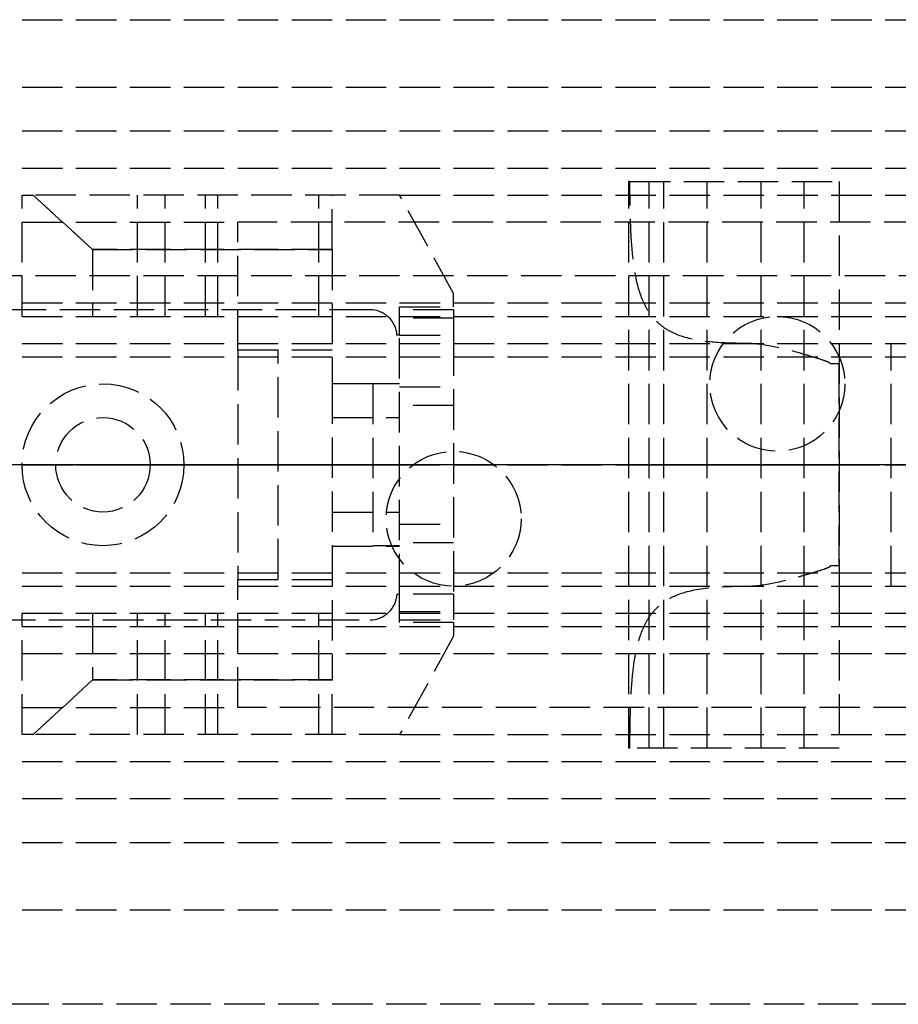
# Model space of a CAD drawing. Header units: millimetres. Extents: x 0 to 2050, y -94 to 94.
# Tile 4 of 10: x 16 to 48, y -20 to 16. Entities that reach past the tile are written whole.
import ezdxf

# ---------------------------------------------------------------- set-up
doc = ezdxf.new("R2010")
doc.units = ezdxf.units.MM
doc.header["$LTSCALE"] = 10
doc.linetypes.add('ALLCAD_Strich', pattern=[0.2, 0.15, -0.05])
doc.layers.add('BESCH_KONT_sich_schn_ansi_2d', color=40, linetype='Continuous')
doc.layers.add('BESCH_KONT_sich_schn_grun_2d', color=10, linetype='Continuous')

msp = doc.modelspace()

# ---------------------------------------------------------------- linework, layer by layer
at = {"layer": 'BESCH_KONT_sich_schn_ansi_2d', "linetype": 'ALLCAD_Strich'}
for p, q in [((0, 0, 7), (995, 0, 7)), ((0, 0, 2301), (995, 0, 2301)), ((0, 0, 2368), (2050, 0, 2368)), ((2050, 0, 2418), (0, 0, 2418)), ((0, 0, 6), (995, 0, 6)), ((0, 0, 24), (1055, 0, 24)), ((1055, 0, 2307), (0, 0, 2307)), ((0, 0, 23), (1055, 0, 23)), ((0, 0, 24), (1055, 0, 24)), ((0, 0, 2337), (2050, 0, 2337)), ((2050, 0, 2338.5), (0, 0, 2338.5)), ((0, 0, 2365.5), (2050, 0, 2365.5)), ((0, 0, 2339.5), (2050, 0, 2339.5)), ((0, 0, 2335), (2050, 0, 2335)), ((0, 0, 2363.5), (2050, 0, 2363.5)), ((0, 0, 2363), (2050, 0, 2363)), ((16, 0, 2356.024), (16, 0, 2354.556)), ((16.413, 0, 2356.4), (16, 0, 2356.024)), ((16, 0, 2349.576), (16.413, 0, 2349.2)), ((16, 0, 2351.044), (16, 0, 2349.576)), ((16, 0, 2354.556), (20.287, 0, 2353.587)), ((20.287, 0, 2352.013), (16, 0, 2351.044)), ((22, 0, 2361), (16, 0, 2361)), ((22, 0, 2360.5), (16, 0, 2360.5)), ((16, 0, 2360.5), (16, 0, 2361)), ((17.25, 0, 2362), (16, 0, 2361)), ((18.611, 0, 2358.4), (16.413, 0, 2356.4)), ((30, 0, 2356.4), (16.413, 0, 2356.4)), ((16.413, 0, 2349.2), (18.611, 0, 2347.2)), ((16.413, 0, 2349.2), (30, 0, 2349.2)), ((20.75, 0, 2362), (17.25, 0, 2362)), ((17.25, 0, 2362), (17.25, 0, 2365.5)), ((17.25, 0, 2365.5), (17.25, 0, 2363.5)), ((27.5, 0, 2358.4), (18.611, 0, 2358.4)), ((18.611, 0, 2347.2), (27.5, 0, 2347.2)), ((20.75, 0, 2362), (22, 0, 2361)), ((20.75, 0, 2362), (20.75, 0, 2365.5)), ((20.75, 0, 2365.5), (20.75, 0, 2363.5)), ((21.304, 0, 2353.717), (22.803, 0, 2354.489)), ((22.803, 0, 2351.111), (21.304, 0, 2351.883)), ((22, 0, 2360.5), (22, 0, 2361)), ((23.261, 0, 2354.6), (27, 0, 2354.6)), ((27, 0, 2351), (23.261, 0, 2351)), ((24, 0, 2356.4), (24, 0, 2349.2)), ((24, 0, 2349.2), (25.5, 0, 2349.2)), ((49.061, 0, 2310), (24, 0, 2310)), ((24, 0, 2310), (24, 0, 2307)), ((25.5, 0, 2355.1), (27.5, 0, 2355.1)), ((25.5, 0, 2349.2), (25.5, 0, 2355.1)), ((27.5, 0, 2363.3), (30, 0, 2363.3)), ((27.5, 0, 2363.3), (27.5, 0, 2358.4)), ((27.5, 0, 2358.4), (27.5, 0, 2354.1)), ((30, 0, 2342.3), (27.5, 0, 2342.3)), ((27.5, 0, 2347.2), (27.5, 0, 2342.3)), ((27.5, 0, 2351.5), (27.5, 0, 2347.2)), ((27.5, 0, 2354.1), (27.5, 0, 2351.5)), ((27.5, 0, 2348.05), (30, 0, 2348.05)), ((27.5, 0, 2344.55), (30, 0, 2344.55)), ((27.5, 0, 2361.05), (30, 0, 2361.05)), ((27.5, 0, 2357.55), (30, 0, 2357.55)), ((28.901, 0, 2365.5), (28.901, 0, 2363.5)), ((29, 0, 2362.5), (29, 0, 2359.5)), ((29, 0, 2359.5), (29, 0, 2356.5)), ((30, 0, 2356.5), (29, 0, 2356.5)), ((30, 0, 2362.5), (29, 0, 2362.5)), ((29, 0, 2349.5), (29, 0, 2346.5)), ((29, 0, 2346.5), (29, 0, 2343.5)), ((30, 0, 2343.5), (29, 0, 2343.5)), ((30, 0, 2349.5), (29, 0, 2349.5)), ((29.5, 0, 2307), (29.5, 0, 2310)), ((29.9, 0, 2363.5), (29.9, 0, 2365.5)), ((30, 0, 2363.498), (29.995, 0, 2363.498)), ((30, 0, 2363.5), (29.995, 0, 2363.5)), ((30, 0, 2363.498), (29.995, 0, 2363.498)), ((30, 0, 2363.497), (29.995, 0, 2363.497)), ((30, 0, 2363.495), (29.995, 0, 2363.495)), ((30, 0, 2363.492), (29.995, 0, 2363.492)), ((30, 0, 2363.496), (29.995, 0, 2363.496)), ((30, 0, 2363.497), (29.995, 0, 2363.497)), ((30, 0, 2363.497), (29.995, 0, 2363.497)), ((30, 0, 2363.498), (29.995, 0, 2363.498)), ((30, 0, 2363.493), (29.995, 0, 2363.493)), ((30, 0, 2363.495), (29.995, 0, 2363.495)), ((29.995, 0, 2363.495), (29.995, 0, 2363.492)), ((30, 0, 2363.492), (29.995, 0, 2363.492)), ((30, 0, 2363.497), (29.995, 0, 2363.497)), ((29.995, 0, 2363.495), (29.995, 0, 2363.497)), ((29.995, 0, 2363.5), (29.995, 0, 2363.497)), ((32, 0, 2360.006), (30, 0, 2356.4)), ((32, 0, 2360.5), (30, 0, 2360.5)), ((30, 0, 2360.5), (30, 0, 2361.537)), ((30, 0, 2345.1), (32, 0, 2345.1)), ((30, 0, 2360.5), (30, 0, 2356.4)), ((30, 0, 2349.2), (30, 0, 2345.1)), ((30, 0, 2342.3), (30, 0, 2345.1)), ((30, 0, 2356.4), (30, 0, 2349.2)), ((30, 0, 2349.2), (32, 0, 2345.594)), ((30, 0, 2342.1), (30, 0, 2342.3)), ((30, 0, 2363.5), (30, 0, 2361.537)), ((30, 0, 2344.804), (32, 0, 2344.804)), ((32, 0, 2342.376), (30, 0, 2342.376)), ((30, 0, 2342.1), (32, 0, 2342.1)), ((32, 0, 2345.529), (30, 0, 2345.529)), ((30, 0, 2359.501), (32, 0, 2359.501)), ((32, 0, 2360.5), (32, 0, 2360.006)), ((32, 0, 2345.594), (32, 0, 2360.006)), ((32, 0, 2345.594), (32, 0, 2345.1)), ((32, 0, 2344.804), (32, 0, 2342.376)), ((32, 0, 2342.376), (32, 0, 2342.1)), ((32, 0, 2345.1), (32, 0, 2344.804)), ((32, 0, 2363.5), (32, 0, 2360.5)), ((34.5, 0, 2307), (34.5, 0, 2310)), ((38.499, 0, 2342.25), (38.501, 0, 2345.876)), ((46.299, 0, 2346.602), (38.536, 0, 2346.602)), ((41.399, 0, 2341.5), (39.249, 0, 2341.5)), ((41.399, 0, 2342.8), (39.799, 0, 2342.8)), ((39.799, 0, 2342.8), (39.799, 0, 2345.3)), ((39.799, 0, 2345.3), (44.999, 0, 2345.3)), ((41.399, 0, 2341.5), (41.399, 0, 2342.8)), ((41.5, 0, 2307), (41.5, 0, 2310)), ((42.828, 0, 2352.75), (46.299, 0, 2352.75)), ((44.982, 0, 2342.8), (43.399, 0, 2342.8)), ((43.399, 0, 2342.8), (43.399, 0, 2341.5)), ((46.299, 0, 2341.5), (43.399, 0, 2341.5)), ((44.979, 0, 2342.803), (44.979, 0, 2342.805)), ((44.981, 0, 2342.805), (44.981, 0, 2342.803)), ((44.982, 0, 2342.8), (44.983, 0, 2342.8)), ((44.982, 0, 2342.807), (44.982, 0, 2342.807)), ((44.982, 0, 2342.808), (44.983, 0, 2342.808)), ((44.982, 0, 2342.802), (44.982, 0, 2342.802)), ((44.996, 0, 2342.8), (44.983, 0, 2342.8)), ((44.984, 0, 2342.805), (44.984, 0, 2342.803)), ((44.985, 0, 2342.803), (44.985, 0, 2342.805)), ((44.986, 0, 2342.805), (44.986, 0, 2342.806)), ((44.99, 0, 2342.803), (44.988, 0, 2342.803)), ((44.988, 0, 2342.805), (44.988, 0, 2342.805)), ((44.988, 0, 2342.808), (44.992, 0, 2342.808)), ((44.99, 0, 2342.806), (44.989, 0, 2342.806)), ((44.989, 0, 2342.804), (44.99, 0, 2342.804)), ((44.99, 0, 2342.8), (44.99, 0, 2342.803)), ((44.992, 0, 2342.8), (44.99, 0, 2342.8)), ((44.99, 0, 2342.804), (44.99, 0, 2342.806)), ((44.992, 0, 2342.808), (44.992, 0, 2342.8)), ((44.993, 0, 2342.803), (44.993, 0, 2342.805)), ((44.995, 0, 2342.805), (44.995, 0, 2342.803)), ((44.996, 0, 2342.8), (44.996, 0, 2342.8)), ((44.996, 0, 2342.807), (44.996, 0, 2342.807)), ((44.996, 0, 2342.808), (44.996, 0, 2342.808)), ((44.996, 0, 2342.802), (44.996, 0, 2342.802)), ((44.999, 0, 2342.8), (44.996, 0, 2342.8)), ((44.997, 0, 2342.805), (44.997, 0, 2342.803)), ((44.999, 0, 2342.803), (44.999, 0, 2342.805)), ((44.999, 0, 2345.3), (44.999, 0, 2342.805)), ((44.999, 0, 2342.803), (44.999, 0, 2342.8)), ((45.963, 0, 2353.5), (46.299, 0, 2353.5)), ((46.299, 0, 2353.5), (46.299, 0, 2352.75)), ((46.299, 0, 2353.5), (72.386, 0, 2353.5)), ((48.219, 0, 2341.5), (46.299, 0, 2341.5)), ((46.299, 0, 2352.75), (46.299, 0, 2346.602)), ((46.299, 0, 2346.602), (46.299, 0, 2341.5)), ((46.5, 0, 2307), (46.5, 0, 2310)), ((51.592, 0, 2340.916), (48.219, 0, 2341.5))]:
    msp.add_line(p, q, dxfattribs=at)
at = {"layer": 'BESCH_KONT_sich_schn_ansi_2d', "linetype": 'ALLCAD_Strich', "extrusion": (0, -1, 0)}
for centre, radius, start, end in [((20.617, 2355.05), 1.5, 257.2662, 297.2662), ((20.617, 2350.55), 1.5, 62.7338, 102.7338), ((44.982, 2342.805), 0.00116, 90, 180), ((44.982, 2342.803), 0.00116, 180, 270), ((44.983, 2342.803), 0.00271, 270, 360), ((44.983, 2342.805), 0.00271, 0, 90), ((44.989, 2342.805), 0.00093, 180, 270), ((44.989, 2342.805), 0.00093, 90, 180), ((44.996, 2342.805), 0.00116, 90, 180), ((44.996, 2342.803), 0.00116, 180, 270), ((44.996, 2342.803), 0.00271, 270, 360), ((44.996, 2342.805), 0.00271, 0, 90)]:
    msp.add_arc(centre, radius, start, end, dxfattribs=at)
at = {"layer": 'BESCH_KONT_sich_schn_ansi_2d', "linetype": 'ALLCAD_Strich', "extrusion": (0, 1, 0)}
for centre, radius, start, end in [((-23.261, 2353.6), 1, 62.7338, 90), ((-23.261, 2352), 1, 270, 297.2662), ((-27, 2354.1), 0.5, 90, 180), ((-27, 2351.5), 0.5, 180, 270), ((-30, 2363.5), 2, 90, 180), ((-39.249, 2342.25), 0.75, 270, 360), ((-46.131, 2345.872), 7.63, 0.0312, 5.4915), ((-44.982, 2342.803), 0.00271, 270, 0), ((-44.982, 2342.805), 0.00271, 0, 90), ((-44.982, 2342.805), 0.00116, 90, 180), ((-44.982, 2342.803), 0.00116, 180, 270), ((-44.988, 2342.806), 0.00217, 0, 90), ((-44.988, 2342.805), 0.00217, 270, 0), ((-44.996, 2342.803), 0.00271, 270, 0), ((-44.996, 2342.805), 0.00271, 0, 90), ((-44.996, 2342.805), 0.00116, 90, 180), ((-44.996, 2342.803), 0.00116, 180, 270), ((-46.131, 2345.872), 7.63, 88.739, 91.261)]:
    msp.add_arc(centre, radius, start, end, dxfattribs=at)
at = {"layer": 'BESCH_KONT_sich_schn_ansi_2d', "linetype": 'ALLCAD_Strich'}
for points, knots in [([(38.536, 0, 2346.602), (38.537, 0, 2346.611), (38.541, 0, 2346.655), (38.561, 0, 2346.829), (38.578, 0, 2346.969), (38.641, 0, 2347.336), (38.686, 0, 2347.563), (38.823, 0, 2348.081), (38.915, 0, 2348.372), (39.098, 0, 2348.836), (39.173, 0, 2349.009), (39.346, 0, 2349.368), (39.445, 0, 2349.555), (39.666, 0, 2349.93), (39.788, 0, 2350.118), (40.047, 0, 2350.482), (40.185, 0, 2350.658), (40.663, 0, 2351.218), (41.055, 0, 2351.594), (41.902, 0, 2352.244), (42.353, 0, 2352.522), (42.828, 0, 2352.75)], [15.435182, 15.435182, 15.435182, 15.435182, 16.554933, 16.554933, 17.82418, 17.82418, 19.093427, 19.093427, 20.362674, 20.362674, 21.03193, 21.03193, 21.701186, 21.701186, 22.370442, 22.370442, 23.039698, 23.039698, 24.647552, 24.647552, 26.164556, 26.164556, 26.164556, 26.164556]), ([(42.828, 0, 2352.75), (43.13, 0, 2352.895), (43.467, 0, 2353.031), (44.151, 0, 2353.249), (44.498, 0, 2353.332), (44.957, 0, 2353.412), (45.112, 0, 2353.435), (45.423, 0, 2353.471), (45.579, 0, 2353.483), (45.752, 0, 2353.493), (45.789, 0, 2353.494), (45.86, 0, 2353.497), (45.896, 0, 2353.498), (45.937, 0, 2353.499), (45.95, 0, 2353.5), (45.959, 0, 2353.5), (45.96, 0, 2353.5), (45.963, 0, 2353.5), (45.963, 0, 2353.5), (45.963, 0, 2353.5)], [1.722708, 1.722708, 1.722708, 1.722708, 2.727227, 2.727227, 3.731745, 3.731745, 4.178178, 4.178178, 4.62461, 4.62461, 4.729547, 4.729547, 4.834483, 4.834483, 4.870202, 4.870202, 4.877795, 4.877795, 4.885387, 4.885387, 4.885387, 4.885387])]:
    msp.add_open_spline(points, degree=3, knots=knots, dxfattribs=at)
at = {"layer": 'BESCH_KONT_sich_schn_grun_2d', "linetype": 'ALLCAD_Strich'}
for p, q in [((0, 16.5), (2050, 16.5)), ((0, 14), (2050, 14)), ((0, 12.375), (2050, 12.375)), ((0, 11), (1055, 11)), ((38.499, 10.5), (38.501, 10.5)), ((38.499, -10.5), (38.499, 10.5)), ((38.536, 10.5), (38.501, 10.5)), ((38.501, -10.5), (38.501, 10.5)), ((38.536, 10.5), (46.299, 10.5)), ((39.249, -10.5), (39.249, 10.5)), ((39.799, -10.5), (39.799, 10.5)), ((41.399, -10.5), (41.399, 10.5)), ((43.399, -10.5), (43.399, 10.5)), ((44.999, -10.5), (44.999, 10.5)), ((46.299, 10.5), (46.299, 4.5)), ((0, 10), (16, 10)), ((0, 10), (16, 10)), ((16, 5.5), (16, 10)), ((16, 10), (16.413, 10)), ((16.413, 10), (18.611, 7.976)), ((18.611, 7.976), (16.413, 10)), ((30, 10), (16.413, 10)), ((20.287, 5.5), (20.287, 10)), ((21.304, 5.5), (21.304, 10)), ((22.803, 5.5), (22.803, 10)), ((23.261, 5.5), (23.261, 10)), ((27, 5.5), (27, 10)), ((27.5, 7.976), (27.5, 10)), ((32, 6.35), (30, 10)), ((30, 10), (1055, 10)), ((30, 10), (1055, 10)), ((0, 9), (24, 9)), ((59.461, 9), (24, 9)), ((24, 4.25), (24, 9)), ((27.5, 7.976), (18.611, 7.976)), ((18.611, 7.976), (18.611, 5.5)), ((18.611, 7.976), (27.5, 7.976)), ((27.5, 7.976), (27.5, 3.016)), ((2050, 7), (0, 7)), ((32, 5.85), (32, 6.35)), ((0, 6), (2050, 6)), ((30, 4.8), (30, 5.85)), ((30, 5.85), (32, 5.85)), ((0, 5.5), (2050, 5.5)), ((28.901, 5.75), (1, 5.75)), ((32, 5.75), (30, 5.75)), ((32, 5.75), (32, 4.8)), ((32, 5.44), (30, 5.44)), ((30, 4.8), (29.9, 4.8)), ((30, 4.8), (32, 4.8)), ((30, -4.8), (30, 4.8)), ((32, 4.8), (32, -4.8)), ((0, 4.5), (2050, 4.5)), ((46.299, 4.5), (46.299, -4.5)), ((48.219, -4.5), (48.219, 4.5)), ((27.5, 4.25), (24, 4.25)), ((24, 4.25), (24, -4.25)), ((25.5, -4.25), (25.5, 4.25)), ((0, 4), (2050, 4)), ((45.963, 3.75), (46.299, 3.75)), ((46.299, -3.75), (46.299, 3.75)), ((27.5, 3.016), (30, 3.016)), ((27.5, 3.016), (27.5, -3.016)), ((29, 3), (29, -3)), ((30, 3), (29, 3)), ((30, 2.89), (32, 2.89)), ((32, 2.2), (30, 2.2)), ((27.5, 1.75), (30, 1.75)), ((29.995, 0.002), (29.995, 0.005)), ((30, 0.005), (29.995, 0.005)), ((30, 0.003), (29.995, 0.003)), ((29.995, 0.002), (29.995, 0.001)), ((30, 0.002), (29.995, 0.002)), ((29.995, 0.002), (30, 0.002)), ((30, 0.001), (29.995, 0.001)), ((30, 0.001), (29.995, 0.001)), ((29.995, 0.001), (29.995, -0.001)), ((30, 0), (29.995, 0)), ((30, -0.001), (29.995, -0.001)), ((30, -0.002), (29.995, -0.002)), ((29.995, -0.006), (29.995, -0.002)), ((29.995, -0.004), (30, -0.004)), ((30, -0.004), (29.995, -0.004)), ((30, -0.006), (29.995, -0.006)), ((29.995, -0.006), (29.995, -0.008)), ((30, -0.006), (29.995, -0.006)), ((30, -0.007), (29.995, -0.007)), ((30, -0.008), (29.995, -0.008)), ((29.995, -0.012), (29.995, -0.009)), ((30, -0.009), (29.995, -0.009)), ((30, -0.011), (29.995, -0.011)), ((29.995, -0.012), (30, -0.012)), ((29.995, -0.012), (29.995, -0.012)), ((30, -0.012), (29.995, -0.012)), ((30, -0.012), (29.995, -0.012)), ((29.995, -0.012), (29.995, -0.015)), ((30, -0.012), (29.995, -0.012)), ((30, -0.013), (29.995, -0.013)), ((30, -0.015), (29.995, -0.015)), ((27.5, -1.75), (30, -1.75)), ((30, -2.2), (32, -2.2)), ((32, -2.89), (30, -2.89)), ((27.5, -3.016), (30, -3.016)), ((27.5, -3.016), (27.5, -7.976)), ((30, -3), (29, -3)), ((0, -4), (2050, -4)), ((46.299, -3.75), (45.963, -3.75)), ((24, -4.25), (27.5, -4.25)), ((24, -9), (24, -4.25)), ((0, -4.5), (2050, -4.5)), ((46.299, -4.5), (46.299, -10.5)), ((29.9, -4.8), (30, -4.8)), ((30, -5.85), (30, -4.8)), ((32, -4.8), (30, -4.8)), ((32, -4.8), (32, -5.75)), ((30, -5.44), (32, -5.44)), ((0, -5.5), (2050, -5.5)), ((1, -5.75), (28.901, -5.75)), ((16, -10), (16, -5.5)), ((18.611, -5.5), (18.611, -7.976)), ((20.287, -10), (20.287, -5.5)), ((21.304, -10), (21.304, -5.5)), ((22.803, -10), (22.803, -5.5)), ((23.261, -10), (23.261, -5.5)), ((27, -10), (27, -5.5)), ((30, -5.75), (32, -5.75)), ((0, -6), (2050, -6)), ((32, -5.85), (30, -5.85)), ((32, -5.85), (32, -6.35)), ((32, -6.35), (30, -10)), ((0, -7), (2050, -7)), ((18.611, -7.976), (16.413, -10)), ((16.413, -10), (18.611, -7.976)), ((27.5, -7.976), (18.611, -7.976)), ((18.611, -7.976), (27.5, -7.976)), ((27.5, -10), (27.5, -7.976)), ((0, -9), (24, -9)), ((49.061, -9), (24, -9)), ((0, -10), (16, -10)), ((0, -10), (16, -10)), ((16.413, -10), (16, -10)), ((30, -10), (16.413, -10)), ((30, -10), (1055, -10)), ((30, -10), (1055, -10)), ((38.499, -10.5), (38.501, -10.5)), ((38.536, -10.5), (38.501, -10.5)), ((46.299, -10.5), (38.536, -10.5)), ((44.979, -10.5), (44.979, -10.495)), ((44.982, -10.495), (44.979, -10.495)), ((44.981, -10.5), (44.981, -10.495)), ((44.982, -10.5), (44.982, -10.495)), ((44.982, -10.5), (44.982, -10.495)), ((44.983, -10.495), (44.982, -10.495)), ((44.982, -10.5), (44.982, -10.495)), ((44.983, -10.495), (44.985, -10.495)), ((44.983, -10.5), (44.983, -10.495)), ((44.984, -10.5), (44.984, -10.495)), ((44.985, -10.5), (44.985, -10.495)), ((44.988, -10.495), (44.986, -10.495)), ((44.986, -10.5), (44.986, -10.495)), ((44.988, -10.495), (44.992, -10.495)), ((44.988, -10.5), (44.988, -10.495)), ((44.988, -10.5), (44.988, -10.495)), ((44.989, -10.5), (44.989, -10.495)), ((44.99, -10.495), (44.99, -10.5)), ((44.99, -10.5), (44.99, -10.495)), ((44.992, -10.5), (44.992, -10.495)), ((44.993, -10.5), (44.993, -10.495)), ((44.996, -10.495), (44.993, -10.495)), ((44.995, -10.5), (44.995, -10.495)), ((44.996, -10.5), (44.996, -10.495)), ((44.996, -10.5), (44.996, -10.495)), ((44.996, -10.495), (44.996, -10.495)), ((44.996, -10.495), (44.999, -10.495)), ((44.996, -10.5), (44.996, -10.495)), ((44.996, -10.5), (44.996, -10.495)), ((44.997, -10.5), (44.997, -10.495)), ((0, -11), (1055, -11)), ((0, -12.375), (2050, -12.375)), ((0, -14), (2050, -14)), ((0, -16.5), (2050, -16.5)), ((1055, -20), (0, -20))]:
    msp.add_line(p, q, dxfattribs=at)
for centre, radius in [((44, 3), 2.5), ((19, 0), 3), ((19, 0), 1.75), ((19, 0), 1.75), ((32, -2), 2.5)]:
    msp.add_circle(centre, radius, dxfattribs=at)
for centre, start, end in [((28.901, 4.75), 2.866, 90), ((28.901, -4.75), 270, 357.134)]:
    msp.add_arc(centre, 1, start, end, dxfattribs=at)
for points, knots in [([(42.828, 4.5), (42.353, 4.5), (41.902, 4.513), (41.055, 4.6), (40.663, 4.679), (40.185, 4.864), (40.047, 4.93), (39.788, 5.088), (39.666, 5.181), (39.445, 5.391), (39.346, 5.508), (39.173, 5.764), (39.098, 5.901), (38.915, 6.312), (38.823, 6.624), (38.686, 7.317), (38.641, 7.699), (38.578, 8.505), (38.561, 8.93), (38.541, 9.74), (38.537, 10.124), (38.536, 10.5)], [4.406817, 4.406817, 4.406817, 4.406817, 5.92382, 5.92382, 7.531675, 7.531675, 8.200931, 8.200931, 8.870186, 8.870186, 9.539442, 9.539442, 10.208698, 10.208698, 11.477945, 11.477945, 12.747192, 12.747192, 14.016439, 14.016439, 15.13619, 15.13619, 15.13619, 15.13619]), ([(45.963, 3.75), (45.963, 3.753), (45.963, 3.755), (45.96, 3.76), (45.959, 3.762), (45.95, 3.773), (45.937, 3.781), (45.896, 3.803), (45.86, 3.817), (45.789, 3.844), (45.752, 3.856), (45.579, 3.916), (45.423, 3.964), (45.112, 4.059), (44.957, 4.105), (44.498, 4.235), (44.151, 4.324), (43.467, 4.457), (43.13, 4.5), (42.828, 4.5)], [4.885389, 4.885389, 4.885389, 4.885389, 4.892981, 4.892981, 4.900573, 4.900573, 4.936292, 4.936292, 5.041229, 5.041229, 5.146165, 5.146165, 5.592598, 5.592598, 6.03903, 6.03903, 7.043549, 7.043549, 8.048067, 8.048067, 8.048067, 8.048067]), ([(42.828, -4.5), (43.13, -4.5), (43.467, -4.457), (44.151, -4.324), (44.498, -4.235), (44.957, -4.105), (45.112, -4.059), (45.423, -3.964), (45.579, -3.916), (45.752, -3.856), (45.789, -3.844), (45.86, -3.817), (45.896, -3.803), (45.937, -3.781), (45.95, -3.773), (45.959, -3.762), (45.96, -3.76), (45.963, -3.755), (45.963, -3.753), (45.963, -3.75)], [1.722708, 1.722708, 1.722708, 1.722708, 2.727227, 2.727227, 3.731745, 3.731745, 4.178178, 4.178178, 4.62461, 4.62461, 4.729547, 4.729547, 4.834483, 4.834483, 4.870202, 4.870202, 4.877795, 4.877795, 4.885387, 4.885387, 4.885387, 4.885387]), ([(38.536, -10.5), (38.537, -10.124), (38.541, -9.74), (38.561, -8.93), (38.578, -8.505), (38.641, -7.699), (38.686, -7.317), (38.823, -6.624), (38.915, -6.312), (39.098, -5.901), (39.173, -5.764), (39.346, -5.508), (39.445, -5.391), (39.666, -5.181), (39.788, -5.088), (40.047, -4.93), (40.185, -4.864), (40.663, -4.679), (41.055, -4.6), (41.902, -4.513), (42.353, -4.5), (42.828, -4.5)], [15.435182, 15.435182, 15.435182, 15.435182, 16.554933, 16.554933, 17.82418, 17.82418, 19.093427, 19.093427, 20.362674, 20.362674, 21.03193, 21.03193, 21.701186, 21.701186, 22.370442, 22.370442, 23.039698, 23.039698, 24.647552, 24.647552, 26.164556, 26.164556, 26.164556, 26.164556])]:
    msp.add_open_spline(points, degree=3, knots=knots, dxfattribs=at)

doc.saveas('drawing.dxf')
